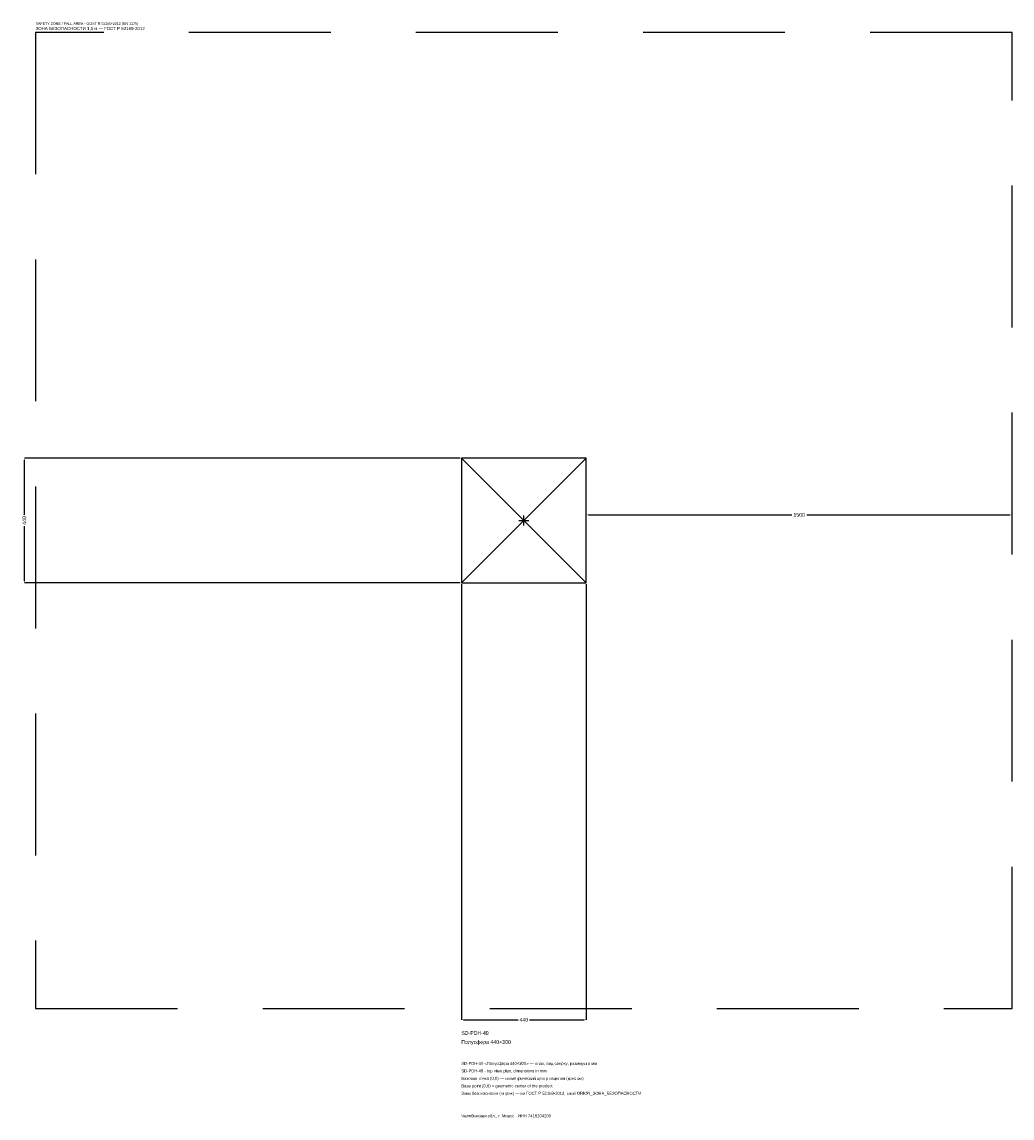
# Model space of a CAD drawing. Header units: metres. Extents: x -1768 to 1720, y -2106 to 1757.
import ezdxf

# ---------------------------------------------------------------- set-up
doc = ezdxf.new("R2010")
doc.units = ezdxf.units.M
doc.linetypes.add('DASHED', pattern=[800, 500, -300])
for name, color, linetype in [('ЗСК_ДАННЫЕ', 3, 'Continuous'), ('ЗСК_ЗОНА_БЕЗОПАСНОСТИ', 1, 'Continuous'), ('ЗСК_КОНТУР', 7, 'Continuous'), ('ЗСК_РАЗМЕРЫ', 8, 'Continuous')]:
    doc.layers.add(name, color=color, linetype=linetype)
doc.dimstyles.new('ORION', dxfattribs={"dimtxt": 13.2, "dimasz": 7.92, "dimexe": 1.25, "dimexo": 3.96, "dimtad": 1, "dimdec": 0, "dimcen": 2.5, "dimazin": 3, "dimtfac": 1, "dimtmove": 0, "dimatfit": 3})

# ---------------------------------------------------------------- blocks, each defined once
blk = doc.blocks.new('_CLOSEDFILLED')
at = {"color": 0, "linetype": 'BYBLOCK'}
blk.add_solid([(-1, 0.16), (0, 0), (-1, -0.16)], dxfattribs=at)
blk = doc.blocks.new('*D1')
for p, q in [((-220, -223.96), (-220, -1759.6)), ((220, -223.96), (220, -1759.6)), ((-212.08, -1759.6), (-19.8, -1759.6)), ((19.8, -1759.6), (212.08, -1759.6))]:
    blk.add_line(p, q)
at = {"layer": 'Defpoints'}
for p in [(-220, -220), (220, -220), (-220, -1759.6)]:
    blk.add_point(p, dxfattribs=at)
at = {"layer": 'ЗСК_РАЗМЕРЫ', "xscale": 7.919999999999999, "yscale": 7.919999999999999, "rotation": 180}
blk.add_blockref('_CLOSEDFILLED', (-220, -1759.6), dxfattribs=at)
at = {"layer": 'ЗСК_РАЗМЕРЫ', "xscale": 7.919999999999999, "yscale": 7.919999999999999}
blk.add_blockref('_CLOSEDFILLED', (220, -1759.6), dxfattribs=at)
at = {"layer": 'ЗСК_РАЗМЕРЫ', "insert": (0, -1759.6), "char_height": 13.2, "attachment_point": 5}
blk.add_mtext('440', dxfattribs=at)
blk = doc.blocks.new('*D2')
for p, q in [((-223.96, 220), (-1759.6, 220)), ((-1759.6, 19.8), (-1759.6, 212.08)), ((-1759.6, -212.08), (-1759.6, -19.8)), ((-223.96, -220), (-1759.6, -220))]:
    blk.add_line(p, q)
at = {"layer": 'Defpoints'}
for p in [(-220, 220), (-1759.6, -220), (-220, -220)]:
    blk.add_point(p, dxfattribs=at)
at = {"layer": 'ЗСК_РАЗМЕРЫ', "xscale": 7.919999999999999, "yscale": 7.919999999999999}
for p, rotation in [((-1759.6, 220), 90), ((-1759.6, -220), 270)]:
    blk.add_blockref('_CLOSEDFILLED', p, dxfattribs=dict(at, rotation=rotation))
at = {"layer": 'ЗСК_РАЗМЕРЫ', "insert": (-1759.6, 0), "char_height": 13.2, "attachment_point": 5, "rotation": 90}
blk.add_mtext('440', dxfattribs=at)
blk = doc.blocks.new('*D3')
for p, q in [((220, 3.96), (220, 19.8)), ((227.92, 19.8), (943.6, 19.8)), ((996.4, 19.8), (1712.08, 19.8)), ((1720, 3.96), (1720, 19.8))]:
    blk.add_line(p, q)
at = {"layer": 'Defpoints'}
for p in [(220, 19.8), (220, 0), (1720, 0)]:
    blk.add_point(p, dxfattribs=at)
at = {"layer": 'ЗСК_РАЗМЕРЫ', "xscale": 7.919999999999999, "yscale": 7.919999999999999, "rotation": 180}
blk.add_blockref('_CLOSEDFILLED', (220, 19.8), dxfattribs=at)
at = {"layer": 'ЗСК_РАЗМЕРЫ', "xscale": 7.919999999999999, "yscale": 7.919999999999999}
blk.add_blockref('_CLOSEDFILLED', (1720, 19.8), dxfattribs=at)
at = {"layer": 'ЗСК_РАЗМЕРЫ', "insert": (970, 19.8), "char_height": 13.2, "attachment_point": 5}
blk.add_mtext('1500', dxfattribs=at)
blk = doc.blocks.new('ОРИОН SD-PDH-49 Полусфера 440×300')
at = {"layer": 'ЗСК_ЗОНА_БЕЗОПАСНОСТИ', "linetype": 'DASHED'}
blk.add_lwpolyline([(-1720, -1720), (1720, -1720), (1720, 1720), (-1720, 1720)], close=True, dxfattribs=at)
at = {"layer": 'ЗСК_КОНТУР'}
for p, q in [((-220, -220), (220, 220)), ((-220, 220), (220, -220))]:
    blk.add_line(p, q, dxfattribs=at)
blk.add_lwpolyline([(-220, -220), (220, -220), (220, 220), (-220, 220)], close=True, dxfattribs=at)
at = {"layer": 'ЗСК_РАЗМЕРЫ'}
for p, q in [((-17.6, 0), (17.6, 0)), ((0, -17.6), (0, 17.6))]:
    blk.add_line(p, q, dxfattribs=at)
at = {"layer": 'ЗСК_ДАННЫЕ'}
for tag, p in [('АРТИКУЛ', (-220, -1812.4)), ('НАИМЕНОВАНИЕ', (-220, -1844.08))]:
    blk.add_attdef(tag, p, '', height=13.2, dxfattribs=at)
at = {"layer": 'ЗСК_ДАННЫЕ', "flags": 1}
for tag, p in [('ПРОИЗВОДИТЕЛЬ', (-220, -1875.76)), ('ТЕЛЕФОН', (-220, -1907.44)), ('САЙТ', (-220, -1970.8)), ('АДРЕС', (-220, -2002.48)), ('РЕКВИЗИТЫ', (-220, -2034.16)), ('ЗОНА_БЕЗОПАСНОСТИ', (-220, -2097.52)), ('ГАБАРИТЫ', (-220, -2065.84))]:
    blk.add_attdef(tag, p, '', height=13.2, dxfattribs=at)
at = {"layer": 'ЗСК_ЗОНА_БЕЗОПАСНОСТИ', "color": 1}
for s, height, p in [('SAFETY ZONE / FALL AREA - GOST R 52169-2012 (EN 1176)', 9.24, (-1720, 1746.4)), ('ЗОНА БЕЗОПАСНОСТИ 1,5 м — ГОСТ Р 52169-2012', 11.22, (-1720, 1727.92))]:
    blk.add_text(s, height=height, dxfattribs=at).set_placement(p)
at = {"layer": 'ЗСК_РАЗМЕРЫ'}
dim = blk.add_linear_dim(base=(-1759.6, -220), p1=(-220, -220), p2=(-220, 220), angle=90, dimstyle='ORION', dxfattribs=at)
dim.commit()
dim.dimension.update_dxf_attribs({"geometry": '*D2', "text_midpoint": (-1759.6, 0)})
for base, p1, p2, picture, middle in [((220, 19.8), (220, 0), (1720, 0), '*D3', (970, 19.8)), ((-220, -1759.6), (-220, -220), (220, -220), '*D1', (0, -1759.6))]:
    dim = blk.add_linear_dim(base=base, p1=p1, p2=p2, dimstyle='ORION', dxfattribs=at)
    dim.commit()
    dim.dimension.update_dxf_attribs({"geometry": picture, "text_midpoint": middle})

msp = doc.modelspace()

# ---------------------------------------------------------------- block references
msp.add_blockref('ОРИОН SD-PDH-49 Полусфера 440×300', (0, 0)).add_auto_attribs({'АРТИКУЛ': 'SD-PDH-49', 'НАИМЕНОВАНИЕ': 'Полусфера 440×300'})

# ---------------------------------------------------------------- texts
at = {"layer": 'ЗСК_ДАННЫЕ', "color": 3}
for s, p in [('SD-PDH-49 «Полусфера 440×300» — план, вид сверху, размеры в мм', (-220, -1918)), ('SD-PDH-49 - top view plan, dimensions in mm', (-220, -1944.4)), ('Челябинская обл., г. Миасс · ИНН 7415104200', (-220, -2102.8))]:
    msp.add_text(s, height=10.56, dxfattribs=at).set_placement(p)
at = {"layer": 'ЗСК_ДАННЫЕ', "color": 7}
for s, p in [('Базовая точка (0,0) — геометрический центр изделия (крестик)', (-220, -1970.8)), ('Base point (0,0) = geometric center of the product', (-220, -1997.2))]:
    msp.add_text(s, height=10.56, dxfattribs=at).set_placement(p)
at = {"layer": 'ЗСК_ДАННЫЕ', "color": 1}
msp.add_text('Зона безопасности (штрих) — по ГОСТ Р 52169-2012, слой ORION_ЗОНА_БЕЗОПАСНОСТИ', height=10.56, dxfattribs=at).set_placement((-220, -2023.6))

doc.saveas('drawing.dxf')
